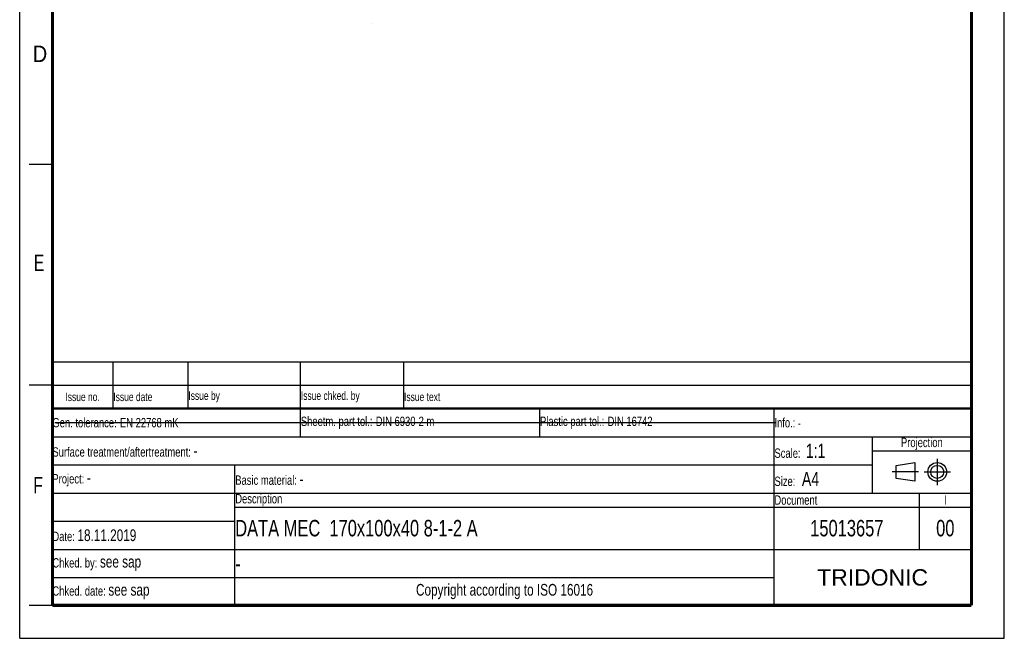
# Model space of a CAD drawing. Header units: millimetres. Extents: x 0 to 210, y 0 to 297.
# Tile 1 of 34: x 0 to 210, y 0 to 132. Entities that reach past the tile are written whole.
import ezdxf

# ---------------------------------------------------------------- set-up
doc = ezdxf.new("R2010")
doc.units = ezdxf.units.MM
doc.header["$LTSCALE"] = 19.36
doc.linetypes.add('CENTER', pattern=[0.6, 0.375, -0.075, 0.075, -0.075])
doc.layers.get('0').update_dxf_attribs({"linetype": 'CONTINUOUS'})
doc.layers.add('DEFAULT_1', color=7, linetype='CENTER')
doc.styles.add('TEXTSTYLE_2', font='txt', dxfattribs={"width": 0.75})
doc.styles.add('TEXTSTYLE_4', font='arial.ttf')

# ---------------------------------------------------------------- blocks, each defined once
blk = doc.blocks.new('PROJEKTIONSMETHODE_BL0', base_point=(192.31, 35.47))
at = {"color": 2, "linetype": 'Continuous'}
for p, q in [((186.91, 36.87), (190.91, 37.47)), ((186.91, 34.07), (186.91, 36.87)), ((190.91, 37.47), (190.91, 33.47)), ((190.91, 33.47), (186.91, 34.07))]:
    blk.add_line(p, q, dxfattribs=at)
for radius in [2, 1.4]:
    blk.add_circle((195.71, 35.47), radius, dxfattribs=at)
at = {"layer": 'DEFAULT_1', "color": 2, "linetype": 'CENTER'}
for p, q in [((195.71, 38.27), (195.71, 32.67)), ((191.71, 35.47), (186.11, 35.47)), ((192.91, 35.47), (198.5, 35.47))]:
    blk.add_line(p, q, dxfattribs=at)
blk = doc.blocks.new('*T12')
at = {"color": 0, "linetype": 'ByBlock', "lineweight": -2, "transparency": 16777216}
for p, q in [((0, 42), (196, 42)), ((0, 0), (0, 42)), ((53, 36), (53, 42)), ((104, 36), (104, 42)), ((154, 0), (154, 42)), ((196, 0), (196, 42)), ((0, 36), (196, 36)), ((175, 24), (175, 36)), ((175, 33), (196, 33)), ((0, 30), (175, 30)), ((39, 0), (39, 30)), ((0, 24), (196, 24)), ((185, 12), (185, 24)), ((39, 21), (196, 21)), ((0, 18), (39, 18)), ((0, 12), (196, 12)), ((0, 6), (154, 6)), ((0, 0), (196, 0))]:
    blk.add_line(p, q, dxfattribs=at)
at = {"color": 5, "linetype": 'Continuous', "transparency": 16777216}
for s, insert, char_height, width, attachment_point, style in [('Gen. tolerance:\\H2.5; \\H2.0;EN 22768 mK', (0.06, 39), 2, 52.88, 4, 'TEXTSTYLE_2'), ('Sheetm. part tol.:\\H2.5; \\H2.0;DIN 6930-2 m', (53.06, 39), 2, 50.88, 4, 'TEXTSTYLE_2'), ('Plastic part tol.:\\H2.5; \\H2.0;DIN 16742', (104.06, 39), 2, 49.88, 4, 'TEXTSTYLE_2'), ('Info.: \\H1.8;{\\W0.7;-}', (154.06, 39), 2, 41.88, 4, 'TEXTSTYLE_2'), ('Projection', (185.5, 34.5), 2, 20.88, 5, 'TEXTSTYLE_2'), ('Surface treatment/aftertreatment: \\H2.5;-', (0.06, 33), 2, 153.88, 4, 'TEXTSTYLE_2'), ('Scale:  \\H3.0;1:1', (154.06, 33), 2, 20.88, 4, 'TEXTSTYLE_2'), ('Project: \\H2.5;-', (0.06, 27), 2, 38.88, 4, 'TEXTSTYLE_2'), ('Basic material: \\H2.5;-', (39.06, 27), 2, 114.88, 4, 'TEXTSTYLE_2'), ('Size: \\H3.0; A4', (154.06, 27), 2, 20.88, 4, 'TEXTSTYLE_2'), ('Description', (39.06, 22.5), 2, 114.88, 4, 'TEXTSTYLE_2'), ('Document', (154.06, 22.5), 2, 30.88, 4, 'TEXTSTYLE_2'), ('I', (190.5, 22.5), 2, 10.88, 5, 'TEXTSTYLE_2'), ('Date: \\H2.5;18.11.2019', (0.06, 15), 2, 38.88, 4, 'TEXTSTYLE_2'), ('Chked. by: \\H2.5;see sap', (0.06, 9), 2, 38.88, 4, 'TEXTSTYLE_2'), ('TRIDONIC', (175, 6), 3.5, 41.88, 5, 'TEXTSTYLE_4'), ('Copyright according to ISO 16016', (96.5, 3), 2.5, 114.88, 5, 'TEXTSTYLE_2'), ('Chked. date: \\H2.5;see sap', (0.06, 3), 2, 38.88, 4, 'TEXTSTYLE_2')]:
    blk.add_mtext(s, dxfattribs=dict(at, insert=insert, char_height=char_height, width=width, attachment_point=attachment_point, style=style))
at = {"color": 7, "linetype": 'Continuous', "transparency": 16777216, "char_height": 3.5, "style": 'TEXTSTYLE_2'}
for s, insert, width, attachment_point in [('DATA MEC  170x100x40 8-1-2 A', (39.06, 16.5), 114.88, 4), ('15013657', (169.5, 16.5), 30.88, 5), ('00', (190.5, 16.5), 10.88, 5), ('-', (39.06, 9), 114.88, 4)]:
    blk.add_mtext(s, dxfattribs=dict(at, insert=insert, width=width, attachment_point=attachment_point))
blk = doc.blocks.new('*T13')
at = {"color": 0, "linetype": 'ByBlock', "lineweight": -2, "transparency": 16777216}
for p, q in [((0, 10), (196, 10)), ((0, 0), (0, 10)), ((13, 0), (13, 10)), ((29, 0), (29, 10)), ((53, 0), (53, 10)), ((75, 0), (75, 10)), ((196, 0), (196, 10)), ((0, 5), (196, 5)), ((0, 0), (196, 0))]:
    blk.add_line(p, q, dxfattribs=at)
at = {"color": 5, "linetype": 'Continuous', "transparency": 16777216, "char_height": 1.8, "style": 'TEXTSTYLE_2'}
for s, insert, width, attachment_point in [('Issue no.', (6.5, 2.5), 12.88, 5), ('Issue date ', (13.06, 2.5), 15.88, 4), ('Issue by ', (29.06, 2.5), 23.88, 4), ('Issue chked. by', (53.06, 2.5), 21.88, 4), ('Issue text ', (75.06, 2.5), 120.88, 4)]:
    blk.add_mtext(s, dxfattribs=dict(at, insert=insert, width=width, attachment_point=attachment_point))

msp = doc.modelspace()

# ---------------------------------------------------------------- linework, layer by layer
at = {"color": 2, "linetype": 'Continuous'}
for p, q in [((0, 0), (0, 297)), ((210, 0), (210, 297)), ((7, 101), (2, 101)), ((7, 54), (2, 54)), ((7, 7), (2, 7)), ((0, 0), (210, 0))]:
    msp.add_line(p, q, dxfattribs=at)
at = {"color": 7, "linetype": 'Continuous'}
msp.add_line((7.46812, 46.04239), (161.26812, 46.04239), dxfattribs=at)
for points, const_width in [([(7, 7), (7, 290)], 0.7), ([(203, 7), (203, 290)], 0.7), ([(7, 49), (203, 49)], 0.5), ([(7, 7), (203, 7)], 0.7)]:
    msp.add_lwpolyline(points, dxfattribs=dict(at, const_width=const_width))
at = {"color": 40, "linetype": 'Continuous'}
msp.add_lwpolyline([(74.95481, 131.04494), (74.95373, 131.04628), (74.95268, 131.04764), (74.95167, 131.04903), (74.95069, 131.05044), (74.94974, 131.05187), (74.94882, 131.05333), (74.94794, 131.0548), (74.94709, 131.0563), (74.94627, 131.05781), (74.94549, 131.05934), (74.94475, 131.06089), (74.94404, 131.06246), (74.94337, 131.06404), (74.94273, 131.06564), (74.94213, 131.06725), (74.94157, 131.06888), (74.94104, 131.07051), (74.94056, 131.07216), (74.94011, 131.07382), (74.9397, 131.07549), (74.93933, 131.07717), (74.93899, 131.07885), (74.9387, 131.08055), (74.93844, 131.08225), (74.93822, 131.08395), (74.93805, 131.08566), (74.93791, 131.08737), (74.93781, 131.08909), (74.93775, 131.09081), (74.93773, 131.09253)], dxfattribs=at)
msp.add_arc((75.01356, 131.09279), 0.07577, 180.1665366, 219.161528, dxfattribs=at)

# ---------------------------------------------------------------- block references
for name, p in [('*T13', (6.91362, 48.96015)), ('*T12', (6.91355, 6.96013))]:
    msp.add_blockref(name, p)
at = {"color": 2, "linetype": 'Continuous'}
msp.add_blockref('PROJEKTIONSMETHODE_BL0', (192.30508, 35.46975), dxfattribs=at)

# ---------------------------------------------------------------- texts
at = {"color": 5, "linetype": 'Continuous', "style": 'TEXTSTYLE_2'}
for s, width, p in [('D', 0.904762, (2.80729, 122.85717)), ('E', 0.714286, (3.00245, 78.30247)), ('F', 0.714286, (2.92219, 30.89704))]:
    msp.add_text(s, height=3.5, dxfattribs=dict(at, width=width)).set_placement(p)

doc.saveas('drawing.dxf')
